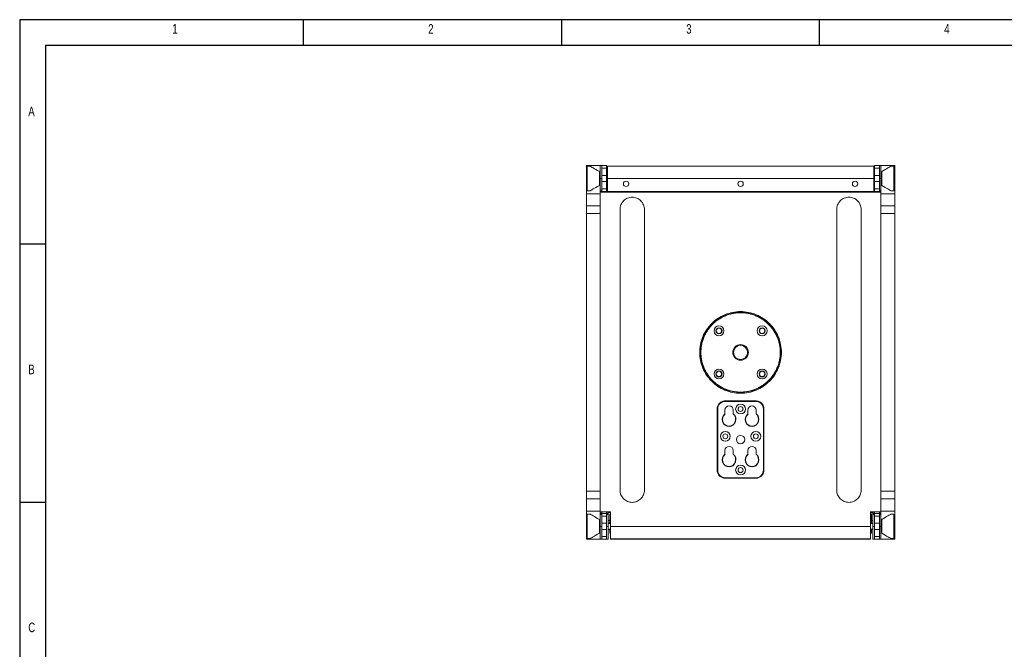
# Model space of a CAD drawing. Header units: millimetres. Extents: x 11171 to 13944, y 305 to 2246.
# Tile 5 of 14: x 11171 to 12461, y 1421 to 2246. Entities that reach past the tile are written whole.
import ezdxf

# ---------------------------------------------------------------- set-up
doc = ezdxf.new("R2010")
doc.units = ezdxf.units.MM
doc.styles.add('SLDTEXTSTYLE0', font='TXT', dxfattribs={"width": 0.75})

# ---------------------------------------------------------------- blocks, each defined once
blk = doc.blocks.new('1111')
at = {"color": 7, "linetype": 'Continuous'}
for p, q in [((2115.39, 777.86), (2115.39, -657.14)), ((4165.39, 777.86), (2115.39, 777.86)), ((2390.39, 752.86), (2390.39, 777.86)), ((2640.39, 777.86), (2640.39, 752.86)), ((2890.39, 752.86), (2890.39, 777.86)), ((2140.39, 752.86), (2140.39, -632.14)), ((4140.39, 752.86), (2140.39, 752.86)), ((2140.39, 560.36), (2115.39, 560.36)), ((2115.39, 310.36), (2140.39, 310.36))]:
    blk.add_line(p, q, dxfattribs=at)
at = {"color": 7, "char_height": 9.26, "attachment_point": 1, "style": 'SLDTEXTSTYLE0'}
for s, insert in [('1', (2263.31, 773.52)), ('2', (2511.22, 773.52)), ('3', (2761.22, 773.52)), ('4', (3011.22, 773.52)), ('A', (2123.72, 693.52)), ('B', (2123.72, 443.52)), ('C', (2123.72, 193.52))]:
    blk.add_mtext(s, dxfattribs=dict(at, insert=insert))

msp = doc.modelspace()

# ---------------------------------------------------------------- linework, layer by layer
at = {"color": 7, "linetype": 'Continuous', "lineweight": 15}
for p, q in [((11931.62, 2054.96), (11913.62, 2054.96)), ((11918.63, 2053.96), (11914.62, 2053.96)), ((11931.62, 2054.96), (11933.62, 2054.96)), ((11931.62, 2054.96), (11931.62, 2037.96)), ((11933.62, 2054.96), (11940.12, 2054.96)), ((11933.62, 2054.96), (11933.62, 2037.96)), ((11940.12, 2054.96), (11940.12, 2051.46)), ((12290.12, 2053.96), (11941.12, 2053.96)), ((11941.12, 2037.96), (11941.12, 2053.96)), ((12290.12, 2053.96), (12290.12, 2037.96)), ((12297.62, 2054.96), (12291.12, 2054.96)), ((12291.12, 2051.46), (12291.12, 2054.96)), ((12299.62, 2054.96), (12297.62, 2054.96)), ((12297.62, 2037.96), (12297.62, 2054.96)), ((12317.62, 2054.96), (12299.62, 2054.96)), ((12299.62, 2037.96), (12299.62, 2054.96)), ((12316.62, 2053.96), (12312.61, 2053.96)), ((12317.62, 2053.44), (12317.62, 2054.96)), ((12317.62, 2022.96), (12317.62, 2052.96)), ((11930.62, 2028.89), (11930.62, 2047.04)), ((11940.12, 2051.34), (11933.62, 2051.34)), ((11940.12, 2041.96), (11933.62, 2041.96)), ((11940.12, 2051.46), (11941.12, 2051.46)), ((11940.12, 2037.96), (11940.12, 2051.46)), ((12291.12, 2051.46), (12290.12, 2051.46)), ((12291.12, 2051.46), (12291.12, 2037.96)), ((12297.62, 2051.34), (12291.12, 2051.34)), ((12297.62, 2041.96), (12291.12, 2041.96)), ((12300.62, 2047.04), (12300.62, 2028.89)), ((11931.62, 2037.96), (11933.62, 2037.96)), ((11931.62, 2037.96), (11931.62, 2022.46)), ((11933.62, 2037.96), (11933.62, 2022.46)), ((11933.62, 2033.96), (11940.12, 2033.96)), ((11940.12, 2020.96), (11940.12, 2037.96)), ((11941.12, 2037.96), (11941.12, 2020.96)), ((11941.12, 2037.96), (12290.12, 2037.96)), ((12290.12, 2037.96), (12290.12, 2020.96)), ((12291.12, 2037.96), (12291.12, 2020.96)), ((12291.12, 2033.96), (12297.62, 2033.96)), ((12299.62, 2037.96), (12297.62, 2037.96)), ((12297.62, 2022.46), (12297.62, 2037.96)), ((12299.62, 2022.46), (12299.62, 2037.96)), ((11913.62, 2017.96), (11913.62, 2022.79)), ((11913.62, 2017.96), (11931.62, 2017.96)), ((11914.62, 2021.96), (11918.63, 2021.96)), ((11933.62, 2022.46), (11931.62, 2022.46)), ((11931.62, 2022.46), (11931.62, 2020.96)), ((11933.62, 2020.96), (11931.62, 2020.96)), ((11931.62, 2020.96), (11931.62, 2019.96)), ((11931.62, 2019.96), (11931.62, 1600.96)), ((12299.62, 2019.96), (11931.62, 2019.96)), ((11940.12, 2024.59), (11933.62, 2024.59)), ((11933.62, 2020.96), (11933.62, 2022.46)), ((11940.12, 2020.96), (11933.62, 2020.96)), ((11933.62, 2019.96), (11933.62, 2020.96)), ((11941.12, 2020.96), (11940.12, 2020.96)), ((11940.12, 2020.96), (11940.12, 2019.96)), ((12290.12, 2020.96), (11941.12, 2020.96)), ((11942.12, 2020.96), (11942.12, 2019.96)), ((11943.62, 2020.96), (11943.62, 2019.96)), ((12287.62, 2019.96), (12287.62, 2020.96)), ((12289.12, 2019.96), (12289.12, 2020.96)), ((12291.12, 2020.96), (12290.12, 2020.96)), ((12291.12, 2024.59), (12297.62, 2024.59)), ((12291.12, 2020.96), (12297.62, 2020.96)), ((12291.12, 2019.96), (12291.12, 2020.96)), ((12299.62, 2022.46), (12297.62, 2022.46)), ((12297.62, 2022.46), (12297.62, 2020.96)), ((12297.62, 2020.96), (12299.62, 2020.96)), ((12297.62, 2020.96), (12297.62, 2019.96)), ((12299.62, 2020.96), (12299.62, 2022.46)), ((12299.62, 2019.96), (12299.62, 2020.96)), ((12299.62, 1600.96), (12299.62, 2019.96)), ((12317.62, 2017.96), (12299.62, 2017.96)), ((12312.61, 2021.96), (12316.62, 2021.96)), ((12317.62, 2022.79), (12317.62, 2017.96)), ((12317.62, 2017.96), (12317.62, 2001.96)), ((11931.62, 2001.96), (11913.62, 2001.96)), ((12317.62, 2001.96), (12299.62, 2001.96)), ((12317.62, 1991.96), (12317.62, 2001.96)), ((11913.62, 1991.96), (11931.62, 1991.96)), ((11913.62, 1627.96), (11913.62, 1991.96)), ((11931.62, 1991.96), (11931.62, 1627.96)), ((11957.62, 1997.4), (11957.62, 1629.4)), ((11989.62, 1629.4), (11989.62, 1997.4)), ((12241.62, 1997.4), (12241.62, 1629.4)), ((12273.62, 1629.4), (12273.62, 1997.4)), ((12299.62, 1991.96), (12317.62, 1991.96)), ((12299.62, 1627.96), (12299.62, 1991.96)), ((12317.62, 1991.96), (12317.62, 1627.96)), ((12090.16, 1835.42), (12089.07, 1834.69)), ((12091.33, 1838.25), (12091.14, 1837.25)), ((12146.73, 1835.42), (12145.64, 1834.69)), ((12147.9, 1838.25), (12147.7, 1837.25)), ((12091.33, 1781.68), (12091.14, 1780.68)), ((12147.9, 1781.68), (12147.7, 1780.68)), ((12090.16, 1778.85), (12089.07, 1778.12)), ((12146.73, 1778.85), (12145.64, 1778.12)), ((12135.62, 1746.46), (12095.62, 1746.46)), ((12095.62, 1745.76), (12135.62, 1745.76)), ((12084.92, 1735.76), (12084.92, 1655.76)), ((12085.62, 1655.76), (12085.62, 1735.76)), ((12095.12, 1729.39), (12095.12, 1734.26)), ((12106.12, 1734.26), (12106.12, 1729.39)), ((12125.12, 1729.39), (12125.12, 1734.26)), ((12136.12, 1734.26), (12136.12, 1729.39)), ((12145.62, 1735.76), (12145.62, 1655.76)), ((12146.32, 1655.76), (12146.32, 1735.76)), ((12095.12, 1676.39), (12095.12, 1681.26)), ((12106.12, 1681.26), (12106.12, 1676.39)), ((12125.12, 1676.39), (12125.12, 1681.26)), ((12136.12, 1681.26), (12136.12, 1676.39)), ((12135.62, 1645.76), (12095.62, 1645.76)), ((12095.62, 1645.06), (12135.62, 1645.06)), ((11931.62, 1627.96), (11913.62, 1627.96)), ((12317.62, 1627.96), (12299.62, 1627.96)), ((12317.62, 1617.96), (12317.62, 1627.96)), ((11913.62, 1617.96), (11931.62, 1617.96)), ((12299.62, 1617.96), (12317.62, 1617.96)), ((12317.62, 1617.96), (12317.62, 1601.96)), ((11913.62, 1601.96), (11931.62, 1601.96)), ((11913.62, 1597.14), (11913.62, 1601.96)), ((11931.62, 1600.96), (11945.12, 1600.96)), ((11931.62, 1600.96), (11931.62, 1598.96)), ((11933.62, 1600.46), (11931.62, 1600.46)), ((11933.62, 1600.46), (11933.62, 1600.96)), ((11933.62, 1598.96), (11933.62, 1600.46)), ((11940.12, 1600.46), (11940.12, 1600.96)), ((11940.12, 1600.46), (11942.12, 1600.46)), ((11940.12, 1598.96), (11940.12, 1600.46)), ((11942.12, 1600.46), (11942.12, 1600.96)), ((11942.12, 1598.96), (11942.12, 1600.46)), ((11945.12, 1600.96), (11945.12, 1581.92)), ((12286.12, 1600.96), (12299.62, 1600.96)), ((12286.12, 1581.92), (12286.12, 1600.96)), ((12289.12, 1600.96), (12289.12, 1600.46)), ((12291.12, 1600.46), (12289.12, 1600.46)), ((12289.12, 1600.46), (12289.12, 1598.96)), ((12291.12, 1600.96), (12291.12, 1600.46)), ((12291.12, 1600.46), (12291.12, 1598.96)), ((12297.62, 1600.96), (12297.62, 1600.46)), ((12297.62, 1600.46), (12299.62, 1600.46)), ((12297.62, 1600.46), (12297.62, 1598.96)), ((12317.62, 1601.96), (12299.62, 1601.96)), ((12299.62, 1598.96), (12299.62, 1600.96)), ((12317.62, 1601.96), (12317.62, 1597.14)), ((11913.62, 1596.96), (11913.62, 1566.96)), ((11918.63, 1597.96), (11914.62, 1597.96)), ((11930.62, 1572.89), (11930.62, 1591.04)), ((11931.62, 1598.96), (11931.62, 1597.46)), ((11933.62, 1598.96), (11931.62, 1598.96)), ((11931.62, 1597.46), (11933.62, 1597.46)), ((11931.62, 1597.46), (11931.62, 1581.96)), ((11940.12, 1598.96), (11933.62, 1598.96)), ((11933.62, 1597.46), (11933.62, 1598.96)), ((11933.62, 1597.46), (11933.62, 1581.96)), ((11940.12, 1595.34), (11933.62, 1595.34)), ((11940.12, 1598.96), (11942.12, 1598.96)), ((11940.12, 1597.46), (11940.12, 1598.96)), ((11940.12, 1597.46), (11942.12, 1597.46)), ((11940.12, 1581.96), (11940.12, 1597.46)), ((11942.12, 1599.96), (11945.12, 1599.96)), ((11942.12, 1597.46), (11942.12, 1598.96)), ((11942.12, 1597.46), (11942.12, 1581.96)), ((11944.12, 1589.71), (11942.12, 1589.71)), ((11944.12, 1598.21), (11945.12, 1598.21)), ((11944.12, 1586.63), (11944.12, 1598.21)), ((12286.12, 1599.96), (12289.12, 1599.96)), ((12287.12, 1598.21), (12286.12, 1598.21)), ((12287.12, 1598.21), (12287.12, 1586.65)), ((12289.12, 1589.71), (12287.12, 1589.71)), ((12289.12, 1598.96), (12289.12, 1597.46)), ((12291.12, 1598.96), (12289.12, 1598.96)), ((12289.12, 1597.46), (12291.12, 1597.46)), ((12289.12, 1581.96), (12289.12, 1597.46)), ((12291.12, 1598.96), (12297.62, 1598.96)), ((12291.12, 1598.96), (12291.12, 1597.46)), ((12291.12, 1597.46), (12291.12, 1581.96)), ((12291.12, 1595.34), (12297.62, 1595.34)), ((12297.62, 1598.96), (12299.62, 1598.96)), ((12297.62, 1598.96), (12297.62, 1597.46)), ((12297.62, 1597.46), (12299.62, 1597.46)), ((12297.62, 1581.96), (12297.62, 1597.46)), ((12299.62, 1597.46), (12299.62, 1598.96)), ((12299.62, 1581.96), (12299.62, 1597.46)), ((12300.62, 1591.04), (12300.62, 1572.89)), ((12316.62, 1597.96), (12312.61, 1597.96)), ((11931.62, 1581.96), (11933.62, 1581.96)), ((11931.62, 1581.96), (11931.62, 1564.96)), ((11940.12, 1585.96), (11933.62, 1585.96)), ((11933.62, 1581.96), (11933.62, 1564.96)), ((11933.62, 1577.96), (11940.12, 1577.96)), ((11940.12, 1564.96), (11940.12, 1581.96)), ((11942.12, 1581.96), (11940.12, 1581.96)), ((11943.12, 1585.96), (11942.12, 1585.96)), ((11942.12, 1581.96), (11942.12, 1564.96)), ((11942.12, 1577.96), (11943.12, 1577.96)), ((11944.12, 1573.21), (11944.12, 1577.17)), ((11945.12, 1581.92), (12286.12, 1581.92)), ((12287.12, 1577.26), (12287.12, 1573.21)), ((12289.12, 1585.96), (12288.12, 1585.96)), ((12288.12, 1577.96), (12289.12, 1577.96)), ((12289.12, 1581.96), (12291.12, 1581.96)), ((12289.12, 1564.96), (12289.12, 1581.96)), ((12297.62, 1585.96), (12291.12, 1585.96)), ((12291.12, 1581.96), (12291.12, 1564.96)), ((12291.12, 1577.96), (12297.62, 1577.96)), ((12297.62, 1564.96), (12297.62, 1581.96)), ((12299.62, 1581.96), (12297.62, 1581.96)), ((12299.62, 1564.96), (12299.62, 1581.96)), ((11931.62, 1564.96), (11913.62, 1564.96)), ((11914.62, 1565.96), (11918.63, 1565.96)), ((11931.62, 1564.96), (11933.62, 1564.96)), ((11933.62, 1568.59), (11940.12, 1568.59)), ((11933.62, 1564.96), (11940.12, 1564.96)), ((11942.12, 1564.96), (11940.12, 1564.96)), ((11944.12, 1573.21), (11945.12, 1573.21)), ((12286.12, 1565.7), (11945.12, 1565.7)), ((11945.12, 1565.7), (11945.12, 1564.96)), ((12286.12, 1564.96), (11945.12, 1564.96)), ((12287.12, 1573.21), (12286.12, 1573.21)), ((12286.12, 1565.7), (12286.12, 1564.96)), ((12289.12, 1564.96), (12291.12, 1564.96)), ((12291.12, 1568.59), (12297.62, 1568.59)), ((12297.62, 1564.96), (12291.12, 1564.96)), ((12299.62, 1564.96), (12297.62, 1564.96)), ((12299.62, 1564.96), (12317.62, 1564.96)), ((12312.61, 1565.96), (12316.62, 1565.96)), ((12317.62, 1564.96), (12317.62, 1566.47))]:
    msp.add_line(p, q, dxfattribs=at)
at = {"color": 8, "linetype": 'Continuous', "lineweight": 15}
for p, q in [((11914.62, 2053.96), (11914.62, 2037.96)), ((12316.62, 2037.96), (12316.62, 2053.96)), ((11914.62, 2037.96), (11914.62, 2021.96)), ((11940.12, 2037.96), (11941.12, 2037.96)), ((12291.12, 2037.96), (12290.12, 2037.96)), ((12316.62, 2021.96), (12316.62, 2037.96)), ((11914.62, 1597.96), (11914.62, 1565.96)), ((12316.62, 1565.96), (12316.62, 1597.96))]:
    msp.add_line(p, q, dxfattribs=at)
at = {"color": 7, "linetype": 'Continuous', "lineweight": 15, "flags": 128}
for points in [[(11930.62, 2047.04), (11928.26, 2048.4), (11926.11, 2049.64), (11924.2, 2050.75), (11922.54, 2051.71), (11921.15, 2052.51), (11920.06, 2053.14), (11919.27, 2053.6), (11918.79, 2053.87), (11918.63, 2053.96)], [(12312.61, 2053.96), (12312.45, 2053.87), (12311.97, 2053.6), (12311.18, 2053.14), (12310.09, 2052.51), (12308.7, 2051.71), (12307.04, 2050.75), (12305.13, 2049.64), (12302.98, 2048.4), (12300.62, 2047.04)], [(11918.63, 2021.96), (11918.79, 2022.06), (11919.27, 2022.33), (11920.06, 2022.79), (11921.15, 2023.42), (11922.54, 2024.22), (11924.2, 2025.18), (11926.11, 2026.28), (11928.26, 2027.53), (11930.62, 2028.89)], [(12300.62, 2028.89), (12302.98, 2027.53), (12305.13, 2026.28), (12307.04, 2025.18), (12308.7, 2024.22), (12310.09, 2023.42), (12311.18, 2022.79), (12311.97, 2022.33), (12312.45, 2022.06), (12312.61, 2021.96)], [(11930.62, 1591.04), (11928.26, 1592.4), (11926.11, 1593.64), (11924.2, 1594.75), (11922.54, 1595.71), (11921.15, 1596.51), (11920.06, 1597.14), (11919.27, 1597.6), (11918.79, 1597.87), (11918.63, 1597.96)], [(12312.61, 1597.96), (12312.45, 1597.87), (12311.97, 1597.6), (12311.18, 1597.14), (12310.09, 1596.51), (12308.7, 1595.71), (12307.04, 1594.75), (12305.13, 1593.64), (12302.98, 1592.4), (12300.62, 1591.04)], [(11918.63, 1565.96), (11918.79, 1566.06), (11919.27, 1566.33), (11920.06, 1566.79), (11921.15, 1567.42), (11922.54, 1568.22), (11924.2, 1569.18), (11926.11, 1570.28), (11928.26, 1571.53), (11930.62, 1572.89)], [(12300.62, 1572.89), (12302.98, 1571.53), (12305.13, 1570.28), (12307.04, 1569.18), (12308.7, 1568.22), (12310.09, 1567.42), (12311.18, 1566.79), (12311.97, 1566.33), (12312.45, 1566.06), (12312.61, 1565.96)]]:
    msp.add_lwpolyline(points, dxfattribs=at)
at = {"color": 7, "linetype": 'Continuous', "lineweight": 15}
for centre, radius in [((11965.62, 2030.96), 3.5), ((12115.62, 2030.96), 3.5), ((12265.62, 2030.96), 3.5), ((12115.62, 1809.96), 52.5), ((12087.33, 1838.25), 6.5), ((12087.33, 1838.25), 4), ((12087.33, 1838.25), 3.5), ((12143.9, 1838.25), 6.5), ((12143.9, 1838.25), 4), ((12143.9, 1838.25), 3.5), ((12115.62, 1809.96), 10.25), ((12115.62, 1809.96), 9.25), ((12087.33, 1781.68), 6.5), ((12087.33, 1781.68), 4), ((12087.33, 1781.68), 3.5), ((12143.9, 1781.68), 6.5), ((12143.9, 1781.68), 4), ((12143.9, 1781.68), 3.5), ((12115.62, 1735.76), 6.45), ((12115.62, 1735.76), 3.25), ((12095.62, 1700.01), 6.45), ((12135.62, 1700.01), 6.45), ((12095.62, 1700.01), 3.25), ((12115.62, 1695.76), 5.5), ((12135.62, 1700.01), 3.25), ((12115.62, 1655.76), 6.45), ((12115.62, 1655.76), 3.25)]:
    msp.add_circle(centre, radius, dxfattribs=at)
for centre, radius, start, end in [((11914.62, 2052.96), 1, 90, 180), ((12316.62, 2052.96), 1, 0, 90), ((11914.62, 2022.96), 1, 180, 270), ((12316.62, 2022.96), 1, 270, 0), ((12095.62, 1735.76), 10, 90, 180), ((12135.62, 1735.76), 10, 0, 90), ((12100.62, 1734.26), 5.5, 0, 180), ((12130.62, 1734.26), 5.5, 0, 180), ((12100.62, 1681.26), 5.5, 0, 180), ((12130.62, 1681.26), 5.5, 0, 180), ((12095.62, 1655.76), 10, 180, 270), ((12135.62, 1655.76), 10, 270, 0), ((11914.62, 1596.96), 1, 90, 180), ((12316.62, 1596.96), 1, 0, 90), ((11914.62, 1566.96), 1, 180, 270), ((12316.62, 1566.96), 1, 270, 0)]:
    msp.add_arc(centre, radius, start, end, dxfattribs=at)
for centre, start, end in [((12100.62, 1722.26), 127.66992, 52.33009), ((12130.62, 1722.26), 127.66991, 52.33008), ((12100.62, 1669.26), 127.66992, 52.33009), ((12130.62, 1669.26), 127.66991, 52.33008)]:
    msp.add_arc(centre, 9, start, end)
for points, knots in [([(11913.62, 2054.96), (11913.62, 2054.93), (11913.62, 2054.85), (11913.62, 2054.28), (11913.62, 2053.63), (11913.62, 2053.31)], [0, 0, 0, 0, 0.3376364, 0.6752612, 1, 1, 1, 1]), ([(11913.62, 2052.96), (11913.62, 2052.96), (11913.62, 2050.1), (11913.62, 2040.82), (11913.62, 2035.1), (11913.62, 2025.82), (11913.62, 2022.96), (11913.62, 2022.96)], [0, 0, 0, 0, 0.33333333, 0.33333333, 0.66666667, 0.66666667, 1, 1, 1, 1]), ([(11931.62, 2046.46), (11931.61, 2046.47), (11931.6, 2046.48), (11931.48, 2046.54), (11931.31, 2046.64), (11931.09, 2046.77), (11930.86, 2046.9), (11930.7, 2046.99), (11930.62, 2047.04)], [0, 0, 0, 0, 0.1987315, 0.3615617, 0.525189, 0.6707521, 0.8211651, 1, 1, 1, 1]), ([(12300.62, 2047.04), (12300.52, 2046.99), (12300.35, 2046.88), (12300.08, 2046.73), (12299.87, 2046.61), (12299.72, 2046.52), (12299.63, 2046.47), (12299.62, 2046.47), (12299.62, 2046.46)], [0, 0, 0, 0, 0.2023216, 0.3687939, 0.5361501, 0.6829606, 0.8315916, 1, 1, 1, 1]), ([(11930.62, 2028.89), (11930.72, 2028.94), (11930.89, 2029.04), (11931.16, 2029.2), (11931.37, 2029.32), (11931.52, 2029.4), (11931.6, 2029.46), (11931.61, 2029.46), (11931.62, 2029.46)], [0, 0, 0, 0, 0.2023334, 0.368795, 0.5361618, 0.68297, 0.8315954, 1, 1, 1, 1]), ([(12299.62, 2029.46), (12299.63, 2029.46), (12299.64, 2029.45), (12299.76, 2029.38), (12299.93, 2029.28), (12300.14, 2029.16), (12300.38, 2029.03), (12300.53, 2028.94), (12300.62, 2028.89)], [0, 0, 0, 0, 0.1987351, 0.3615605, 0.5252121, 0.670763, 0.8211777, 1, 1, 1, 1]), ([(11913.62, 2017.96), (11913.62, 2017.82), (11913.62, 2017.55), (11913.62, 2017.13), (11913.62, 2016.71), (11913.62, 2016.29), (11913.62, 2015.88), (11913.62, 2015.46), (11913.62, 2014.68), (11913.62, 2013.54), (11913.62, 2012.04), (11913.62, 2010.59), (11913.62, 2008.71), (11913.62, 2006.57), (11913.62, 2004.83), (11913.62, 2003.73), (11913.62, 2003.07), (11913.62, 2002.56), (11913.62, 2002.27), (11913.62, 2002.11), (11913.62, 2002.03), (11913.62, 2001.97), (11913.62, 2001.97), (11913.62, 2001.96)], [0, 0, 0, 0, 0.01668348, 0.03333762, 0.04997379, 0.06660339, 0.08323782, 0.0998885, 0.11656679, 0.17831926, 0.24009261, 0.30441927, 0.3687669, 0.50000336, 0.63123982, 0.69556649, 0.75991412, 0.82166659, 0.88343994, 0.91259864, 0.94170411, 0.97081753, 1, 1, 1, 1]), ([(11989.62, 1997.4), (11989.62, 1999.5), (11989.2, 2001.59), (11987.6, 2005.46), (11986.41, 2007.24), (11983.45, 2010.2), (11981.68, 2011.38), (11977.81, 2012.99), (11975.71, 2013.4), (11971.52, 2013.4), (11969.43, 2012.99), (11965.56, 2011.38), (11963.79, 2010.2), (11960.82, 2007.24), (11959.64, 2005.46), (11958.04, 2001.59), (11957.62, 1999.5), (11957.62, 1997.4)], [0, 0, 0, 0, 0.125, 0.125, 0.25, 0.25, 0.375, 0.375, 0.5, 0.5, 0.625, 0.625, 0.75, 0.75, 0.875, 0.875, 1, 1, 1, 1]), ([(12273.62, 1997.4), (12273.62, 1999.5), (12273.2, 2001.59), (12271.6, 2005.46), (12270.41, 2007.24), (12267.45, 2010.2), (12265.68, 2011.38), (12261.81, 2012.99), (12259.71, 2013.4), (12255.52, 2013.4), (12253.43, 2012.99), (12249.56, 2011.38), (12247.79, 2010.2), (12244.82, 2007.24), (12243.64, 2005.46), (12242.04, 2001.59), (12241.62, 1999.5), (12241.62, 1997.4)], [0, 0, 0, 0, 0.125, 0.125, 0.25, 0.25, 0.375, 0.375, 0.5, 0.5, 0.625, 0.625, 0.75, 0.75, 0.875, 0.875, 1, 1, 1, 1]), ([(11913.62, 2001.96), (11913.62, 2001.96), (11913.62, 2001.7), (11913.62, 2000.7), (11913.62, 1999.96), (11913.62, 1998.11), (11913.62, 1997), (11913.62, 1994.58), (11913.62, 1993.27), (11913.62, 1991.96)], [0, 0, 0, 0, 0.25, 0.25, 0.5, 0.5, 0.75, 0.75, 1, 1, 1, 1]), ([(12115.62, 1863.46), (12112.12, 1863.46), (12108.62, 1863.12), (12101.75, 1861.75), (12098.38, 1860.73), (12091.91, 1858.05), (12088.81, 1856.39), (12082.98, 1852.5), (12080.26, 1850.27), (12075.31, 1845.32), (12073.08, 1842.6), (12069.19, 1836.78), (12067.53, 1833.67), (12064.85, 1827.2), (12063.83, 1823.84), (12062.46, 1816.97), (12062.12, 1813.47), (12062.12, 1809.96)], [0, 0, 0, 0, 0.125, 0.125, 0.25, 0.25, 0.375, 0.375, 0.5, 0.5, 0.625, 0.625, 0.75, 0.75, 0.875, 0.875, 1, 1, 1, 1]), ([(12152.39, 1773.19), (12152.56, 1773.37), (12152.9, 1773.71), (12153.41, 1774.24), (12153.91, 1774.78), (12154.4, 1775.32), (12154.89, 1775.87), (12155.36, 1776.43), (12155.83, 1776.99), (12156.29, 1777.56), (12156.74, 1778.13), (12157.18, 1778.71), (12157.62, 1779.3), (12158.05, 1779.9), (12159.29, 1781.68), (12161.19, 1784.75), (12163.45, 1789.34), (12165.27, 1794.2), (12166.61, 1799.33), (12167.44, 1804.6), (12167.71, 1809.96), (12167.44, 1815.33), (12166.61, 1820.6), (12165.27, 1825.73), (12163.45, 1830.59), (12161.19, 1835.18), (12158.58, 1839.39), (12155.65, 1843.27), (12152.44, 1846.78), (12148.92, 1850), (12145.05, 1852.93), (12140.84, 1855.53), (12136.24, 1857.79), (12131.38, 1859.61), (12126.26, 1860.96), (12120.98, 1861.78), (12115.62, 1862.06), (12110.25, 1861.78), (12104.98, 1860.96), (12099.86, 1859.61), (12095, 1857.79), (12090.4, 1855.53), (12087.15, 1853.52), (12085.04, 1852.03), (12083.95, 1851.22), (12082.88, 1850.37), (12081.84, 1849.51), (12080.82, 1848.61), (12079.82, 1847.69), (12079.17, 1847.05), (12078.85, 1846.73)], [0, 0, 0, 0, 0.004492, 0.00897908, 0.01346212, 0.017942, 0.02241961, 0.02689586, 0.03137161, 0.03584777, 0.04032523, 0.04480488, 0.04928761, 0.0537743, 0.05826584, 0.08913574, 0.12000885, 0.15216544, 0.18432526, 0.21716608, 0.2500102, 0.28285103, 0.31569515, 0.34785174, 0.38001156, 0.41088146, 0.44175456, 0.47087595, 0.50000058, 0.52912196, 0.5582466, 0.58911649, 0.6199896, 0.65214619, 0.68430601, 0.71714684, 0.74999096, 0.78283178, 0.8156759, 0.8478325, 0.87999231, 0.91086221, 0.94173532, 0.9500719, 0.95839464, 0.96670921, 0.97502133, 0.9833367, 0.99166103, 1, 1, 1, 1]), ([(12169.12, 1809.96), (12169.12, 1813.47), (12168.77, 1816.97), (12167.41, 1823.84), (12166.39, 1827.2), (12163.71, 1833.67), (12162.05, 1836.78), (12158.16, 1842.6), (12155.92, 1845.32), (12150.97, 1850.27), (12148.25, 1852.5), (12142.43, 1856.39), (12139.33, 1858.05), (12132.86, 1860.73), (12129.49, 1861.75), (12122.62, 1863.12), (12119.12, 1863.46), (12115.62, 1863.46)], [0, 0, 0, 0, 0.125, 0.125, 0.25, 0.25, 0.375, 0.375, 0.5, 0.5, 0.625, 0.625, 0.75, 0.75, 0.875, 0.875, 1, 1, 1, 1]), ([(12078.85, 1846.73), (12078.68, 1846.56), (12078.33, 1846.21), (12077.83, 1845.68), (12077.33, 1845.15), (12076.84, 1844.61), (12076.35, 1844.06), (12075.88, 1843.5), (12075.41, 1842.94), (12074.95, 1842.37), (12074.5, 1841.8), (12074.05, 1841.21), (12073.62, 1840.63), (12073.19, 1840.03), (12071.95, 1838.25), (12070.05, 1835.18), (12067.79, 1830.59), (12065.97, 1825.73), (12064.63, 1820.6), (12063.8, 1815.33), (12063.53, 1809.96), (12063.8, 1804.6), (12064.63, 1799.33), (12065.97, 1794.2), (12067.79, 1789.34), (12070.05, 1784.75), (12072.66, 1780.53), (12075.59, 1776.66), (12078.8, 1773.14), (12082.32, 1769.93), (12086.19, 1767), (12090.4, 1764.39), (12095, 1762.14), (12099.86, 1760.32), (12104.98, 1758.97), (12110.25, 1758.15), (12115.62, 1757.87), (12120.98, 1758.15), (12126.26, 1758.97), (12131.38, 1760.32), (12136.24, 1762.14), (12140.84, 1764.39), (12144.09, 1766.4), (12146.2, 1767.9), (12147.29, 1768.71), (12148.35, 1769.55), (12149.4, 1770.42), (12150.42, 1771.32), (12151.42, 1772.24), (12152.06, 1772.88), (12152.39, 1773.19)], [0, 0, 0, 0, 0.004492, 0.0089791, 0.0134621, 0.017942, 0.0224196, 0.0268959, 0.0313716, 0.0358478, 0.0403252, 0.0448049, 0.0492876, 0.0537743, 0.0582658, 0.0891357, 0.1200088, 0.1521654, 0.1843253, 0.2171661, 0.2500102, 0.282851, 0.3156952, 0.3478517, 0.3800116, 0.4108815, 0.4417546, 0.4708759, 0.5000006, 0.529122, 0.5582466, 0.5891165, 0.6199896, 0.6521462, 0.684306, 0.7171468, 0.749991, 0.7828318, 0.8156759, 0.8478325, 0.8799923, 0.9108622, 0.9417353, 0.9500719, 0.9583946, 0.9667092, 0.9750213, 0.9833367, 0.991661, 1, 1, 1, 1]), ([(12062.12, 1809.96), (12062.12, 1806.46), (12062.46, 1802.96), (12063.83, 1796.09), (12064.85, 1792.73), (12067.53, 1786.26), (12069.19, 1783.15), (12073.08, 1777.33), (12075.31, 1774.61), (12080.26, 1769.66), (12082.98, 1767.43), (12088.81, 1763.53), (12091.91, 1761.88), (12098.38, 1759.2), (12101.75, 1758.18), (12108.62, 1756.81), (12112.12, 1756.46), (12119.12, 1756.46), (12122.62, 1756.81), (12129.49, 1758.18), (12132.86, 1759.2), (12139.33, 1761.88), (12142.43, 1763.53), (12148.25, 1767.43), (12150.97, 1769.66), (12155.92, 1774.61), (12158.16, 1777.33), (12162.05, 1783.15), (12163.71, 1786.26), (12166.39, 1792.73), (12167.41, 1796.09), (12168.77, 1802.96), (12169.12, 1806.46), (12169.12, 1809.96)], [0, 0, 0, 0, 0.0625, 0.0625, 0.125, 0.125, 0.1875, 0.1875, 0.25, 0.25, 0.3125, 0.3125, 0.375, 0.375, 0.4375, 0.4375, 0.5, 0.5, 0.5625, 0.5625, 0.625, 0.625, 0.6875, 0.6875, 0.75, 0.75, 0.8125, 0.8125, 0.875, 0.875, 0.9375, 0.9375, 1, 1, 1, 1]), ([(12095.62, 1746.46), (12094.22, 1746.46), (12092.82, 1746.19), (12090.23, 1745.11), (12089.04, 1744.32), (12087.06, 1742.34), (12086.27, 1741.15), (12085.2, 1738.56), (12084.92, 1737.16), (12084.92, 1735.76)], [0, 0, 0, 0, 0.25, 0.25, 0.5, 0.5, 0.75, 0.75, 1, 1, 1, 1]), ([(12146.32, 1735.76), (12146.32, 1737.16), (12146.04, 1738.56), (12144.97, 1741.15), (12144.18, 1742.34), (12142.19, 1744.32), (12141.01, 1745.11), (12138.42, 1746.19), (12137.02, 1746.46), (12135.62, 1746.46)], [0, 0, 0, 0, 0.25, 0.25, 0.5, 0.5, 0.75, 0.75, 1, 1, 1, 1]), ([(12084.92, 1655.76), (12084.92, 1654.36), (12085.2, 1652.96), (12086.27, 1650.38), (12087.06, 1649.19), (12089.04, 1647.21), (12090.23, 1646.41), (12092.82, 1645.34), (12094.22, 1645.06), (12095.62, 1645.06)], [0, 0, 0, 0, 0.25, 0.25, 0.5, 0.5, 0.75, 0.75, 1, 1, 1, 1]), ([(12135.62, 1645.06), (12137.02, 1645.06), (12138.42, 1645.34), (12141.01, 1646.41), (12142.19, 1647.21), (12144.18, 1649.19), (12144.97, 1650.38), (12146.04, 1652.96), (12146.32, 1654.36), (12146.32, 1655.76)], [0, 0, 0, 0, 0.25, 0.25, 0.5, 0.5, 0.75, 0.75, 1, 1, 1, 1]), ([(11913.62, 1627.96), (11913.62, 1626.65), (11913.62, 1625.35), (11913.62, 1622.93), (11913.62, 1621.82), (11913.62, 1619.97), (11913.62, 1619.23), (11913.62, 1618.22), (11913.62, 1617.96), (11913.62, 1617.96)], [0, 0, 0, 0, 0.25, 0.25, 0.5, 0.5, 0.75, 0.75, 1, 1, 1, 1]), ([(11957.62, 1629.4), (11957.62, 1627.31), (11958.04, 1625.21), (11959.64, 1621.34), (11960.82, 1619.57), (11963.79, 1616.61), (11965.56, 1615.42), (11969.43, 1613.82), (11971.52, 1613.4), (11975.71, 1613.4), (11977.81, 1613.82), (11981.68, 1615.42), (11983.45, 1616.61), (11986.41, 1619.57), (11987.6, 1621.34), (11989.2, 1625.21), (11989.62, 1627.31), (11989.62, 1629.4)], [0, 0, 0, 0, 0.125, 0.125, 0.25, 0.25, 0.375, 0.375, 0.5, 0.5, 0.625, 0.625, 0.75, 0.75, 0.875, 0.875, 1, 1, 1, 1]), ([(12241.62, 1629.4), (12241.62, 1627.31), (12242.04, 1625.21), (12243.64, 1621.34), (12244.82, 1619.57), (12247.79, 1616.61), (12249.56, 1615.42), (12253.43, 1613.82), (12255.52, 1613.4), (12259.71, 1613.4), (12261.81, 1613.82), (12265.68, 1615.42), (12267.45, 1616.61), (12270.41, 1619.57), (12271.6, 1621.34), (12273.2, 1625.21), (12273.62, 1627.31), (12273.62, 1629.4)], [0, 0, 0, 0, 0.125, 0.125, 0.25, 0.25, 0.375, 0.375, 0.5, 0.5, 0.625, 0.625, 0.75, 0.75, 0.875, 0.875, 1, 1, 1, 1]), ([(11913.62, 1617.96), (11913.62, 1617.96), (11913.62, 1617.96), (11913.62, 1617.94), (11913.62, 1617.92), (11913.62, 1617.88), (11913.62, 1617.83), (11913.62, 1617.77), (11913.62, 1617.63), (11913.62, 1617.37), (11913.62, 1616.86), (11913.62, 1616.2), (11913.62, 1615.1), (11913.62, 1613.36), (11913.62, 1611.22), (11913.62, 1609.34), (11913.62, 1607.88), (11913.62, 1606.39), (11913.62, 1605.15), (11913.62, 1604.15), (11913.62, 1603.43), (11913.62, 1602.7), (11913.62, 1602.21), (11913.62, 1601.96)], [0, 0, 0, 0, 0.0166835, 0.0333376, 0.0499738, 0.0666034, 0.0832378, 0.0998885, 0.1165668, 0.1783193, 0.2400926, 0.3044193, 0.3687669, 0.5000034, 0.6312398, 0.6955665, 0.7599141, 0.8216666, 0.8834399, 0.9125986, 0.9417041, 0.9708175, 1, 1, 1, 1]), ([(11931.62, 1590.46), (11931.61, 1590.47), (11931.6, 1590.48), (11931.48, 1590.54), (11931.31, 1590.64), (11931.09, 1590.77), (11930.86, 1590.9), (11930.7, 1590.99), (11930.62, 1591.04)], [0, 0, 0, 0, 0.1987329, 0.3615632, 0.5251907, 0.6707476, 0.821164, 1, 1, 1, 1]), ([(12300.62, 1591.04), (12300.52, 1590.99), (12300.35, 1590.88), (12300.08, 1590.73), (12299.87, 1590.61), (12299.72, 1590.52), (12299.63, 1590.47), (12299.62, 1590.47), (12299.62, 1590.46)], [0, 0, 0, 0, 0.2023203, 0.368793, 0.5361503, 0.6829586, 0.8315913, 1, 1, 1, 1]), ([(12317.62, 1566.96), (12317.62, 1566.96), (12317.62, 1569.82), (12317.62, 1579.1), (12317.62, 1584.82), (12317.62, 1594.1), (12317.62, 1596.96), (12317.62, 1596.96)], [0, 0, 0, 0, 0.33333333, 0.33333333, 0.66666667, 0.66666667, 1, 1, 1, 1]), ([(11945.12, 1585.71), (11945.08, 1585.7), (11944.92, 1585.68), (11944.58, 1585.67), (11944.13, 1585.69), (11943.7, 1585.78), (11943.35, 1585.88), (11943.16, 1585.95), (11943.1, 1585.97), (11943.15, 1585.95), (11943.17, 1585.94)], [0, 0, 0, 0, 0.0445682, 0.1609061, 0.3112943, 0.4614171, 0.6183508, 0.7805137, 0.8973005, 1, 1, 1, 1]), ([(11943.12, 1577.96), (11943.13, 1577.97), (11943.17, 1577.98), (11943.4, 1578.07), (11943.76, 1578.17), (11944.2, 1578.24), (11944.65, 1578.26), (11944.96, 1578.25), (11945.11, 1578.22), (11945.12, 1578.22)], [0, 0, 0, 0, 0.1684656, 0.3366911, 0.5113843, 0.6926337, 0.8225897, 0.9905818, 1, 1, 1, 1]), ([(11945.12, 1586.64), (11945.08, 1586.66), (11944.88, 1586.75), (11944.47, 1586.76), (11943.96, 1586.62), (11943.52, 1586.32), (11943.36, 1586.04), (11943.28, 1585.91)], [0, 0, 0, 0, 0.0624124, 0.294982, 0.5485144, 0.7942424, 1, 1, 1, 1]), ([(11943.3, 1578.03), (11943.32, 1577.97), (11943.39, 1577.78), (11943.54, 1577.64), (11943.64, 1577.55)], [0, 0, 0, 0, 0.3166942, 1, 1, 1, 1]), ([(11943.64, 1577.55), (11943.75, 1577.47), (11944, 1577.29), (11944.47, 1577.17), (11944.88, 1577.17), (11945.08, 1577.27), (11945.12, 1577.29)], [0, 0, 0, 0, 0.255424, 0.5680053, 0.9247986, 1, 1, 1, 1]), ([(11945.12, 1581.92), (11945.12, 1581.78), (11945.12, 1581.49), (11945.12, 1581.06), (11945.12, 1580.64), (11945.12, 1580.21), (11945.12, 1579.78), (11945.12, 1579.05), (11945.12, 1578.04), (11945.12, 1576.73), (11945.12, 1575.45), (11945.12, 1573.78), (11945.12, 1571.8), (11945.12, 1570.05), (11945.12, 1568.82), (11945.12, 1568), (11945.12, 1567.27), (11945.12, 1566.74), (11945.12, 1566.38), (11945.12, 1566.13), (11945.12, 1565.9), (11945.12, 1565.77), (11945.12, 1565.7)], [0, 0, 0, 0, 0.0199444, 0.039862, 0.0597655, 0.0796676, 0.099581, 0.1195184, 0.1815609, 0.2436272, 0.3073093, 0.3710159, 0.5000019, 0.6289879, 0.6926701, 0.7563767, 0.8184192, 0.8804855, 0.9103721, 0.9402247, 0.9700864, 1, 1, 1, 1]), ([(12287.94, 1585.9), (12287.93, 1585.95), (12287.88, 1586.07), (12287.7, 1586.29), (12287.4, 1586.55), (12286.95, 1586.73), (12286.49, 1586.77), (12286.22, 1586.67), (12286.12, 1586.63)], [0, 0, 0, 0, 0.0649924, 0.1842276, 0.3841684, 0.6053007, 0.8473091, 1, 1, 1, 1]), ([(12286.62, 1585.67), (12286.45, 1585.67), (12286.27, 1585.68), (12286.13, 1585.71), (12286.12, 1585.71)], [0, 0, 0, 0, 0.9469504, 1, 1, 1, 1]), ([(12286.12, 1565.7), (12286.12, 1565.75), (12286.12, 1565.84), (12286.12, 1565.98), (12286.12, 1566.13), (12286.12, 1566.29), (12286.12, 1566.47), (12286.12, 1566.78), (12286.12, 1567.27), (12286.12, 1568), (12286.12, 1568.82), (12286.12, 1570.05), (12286.12, 1571.8), (12286.12, 1573.78), (12286.12, 1575.45), (12286.12, 1576.73), (12286.12, 1578.04), (12286.12, 1579.13), (12286.12, 1579.99), (12286.12, 1580.64), (12286.12, 1581.28), (12286.12, 1581.71), (12286.12, 1581.92)], [0, 0, 0, 0, 0.0199444, 0.039862, 0.0597655, 0.0796676, 0.099581, 0.1195184, 0.1815609, 0.2436272, 0.3073093, 0.3710159, 0.5000019, 0.6289879, 0.6926701, 0.7563767, 0.8184192, 0.8804855, 0.9103721, 0.9402247, 0.9700864, 1, 1, 1, 1]), ([(12286.12, 1578.22), (12286.16, 1578.22), (12286.31, 1578.25), (12286.66, 1578.26), (12287.1, 1578.23), (12287.54, 1578.15), (12287.88, 1578.05), (12288.09, 1577.98), (12288.11, 1577.97), (12288.12, 1577.96)], [0, 0, 0, 0, 0.0496629, 0.1793063, 0.3469227, 0.5142301, 0.6891237, 0.8698486, 1, 1, 1, 1]), ([(12286.12, 1577.27), (12286.12, 1577.27), (12286.2, 1577.23), (12286.44, 1577.2), (12286.85, 1577.17), (12287.33, 1577.33), (12287.74, 1577.63), (12287.9, 1577.93), (12287.97, 1578.07)], [0, 0, 0, 0, 0.0019035, 0.1227946, 0.3256755, 0.5502001, 0.792731, 1, 1, 1, 1]), ([(12288.12, 1585.96), (12288.1, 1585.96), (12288.07, 1585.95), (12287.83, 1585.86), (12287.47, 1585.76), (12287.04, 1585.68), (12286.74, 1585.68), (12286.62, 1585.67)], [0, 0, 0, 0, 0.20479343, 0.4093035, 0.62166371, 0.84200638, 1, 1, 1, 1]), ([(11913.62, 1566.61), (11913.62, 1566.3), (11913.62, 1565.65), (11913.62, 1565.08), (11913.62, 1565), (11913.62, 1564.96)], [0, 0, 0, 0, 0.32473938, 0.6623634, 1, 1, 1, 1]), ([(11930.62, 1572.89), (11930.72, 1572.94), (11930.89, 1573.04), (11931.16, 1573.2), (11931.37, 1573.32), (11931.52, 1573.4), (11931.6, 1573.46), (11931.61, 1573.46), (11931.62, 1573.46)], [0, 0, 0, 0, 0.2023401, 0.3687933, 0.5361607, 0.682972, 0.8315954, 1, 1, 1, 1]), ([(12299.62, 1573.46), (12299.63, 1573.46), (12299.64, 1573.45), (12299.76, 1573.38), (12299.93, 1573.28), (12300.14, 1573.16), (12300.38, 1573.03), (12300.53, 1572.94), (12300.62, 1572.89)], [0, 0, 0, 0, 0.1987338, 0.3615581, 0.525209, 0.6707607, 0.821178, 1, 1, 1, 1])]:
    msp.add_open_spline(points, degree=3, knots=knots, dxfattribs=at)

# ---------------------------------------------------------------- block references
at = {"xscale": 1.352519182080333, "yscale": 1.352519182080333, "zscale": 1.352519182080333}
msp.add_blockref('1111', (8309.77, 1194.05), dxfattribs=at)

doc.saveas('drawing.dxf')
